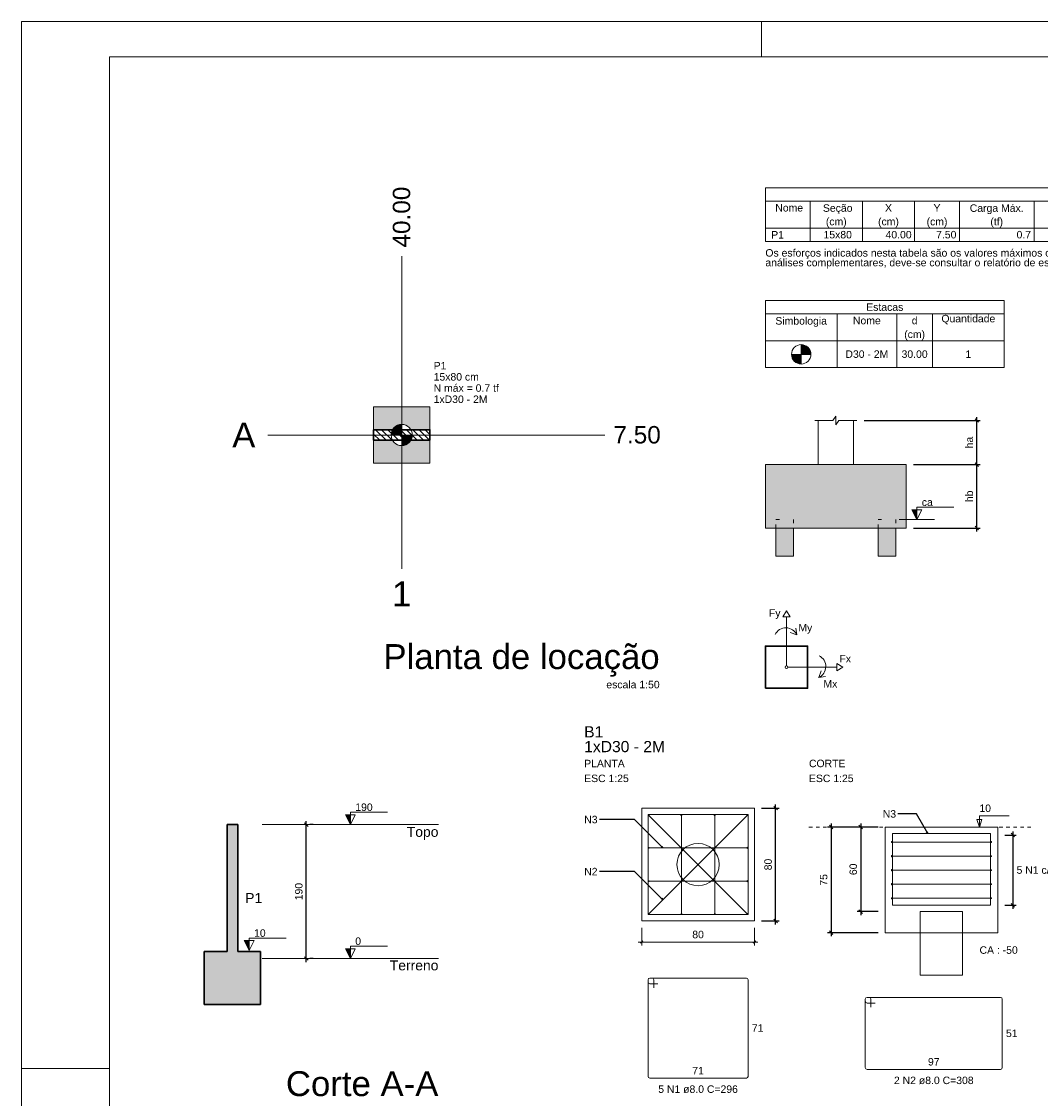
# Model space of a CAD drawing. Header units: millimetres. Extents: x 37.1 to 121.2, y 27.3 to 86.7.
# Tile 2 of 9: x 37.1 to 66, y 56.1 to 86.7. Entities that reach past the tile are written whole.
import ezdxf

# ---------------------------------------------------------------- set-up
doc = ezdxf.new("R2010")
doc.units = ezdxf.units.MM
doc.header["$MEASUREMENT"] = 0
doc.linetypes.add('Dashed', pattern=[0.75, 0.5, -0.25])
doc.linetypes.add('DOT', pattern=[6.35, 0, -6.35])
doc.layers.get('0').update_dxf_attribs({"lineweight": 5})
for name, color, linetype, lineweight in [('Descrição da armadura', 7, 'Continuous', 5), ('DT-Barras na forma', 1, 'Continuous', 20), ('DT-Barras rebatidas', 1, 'Continuous', 20), ('DT-Cotas', 7, 'Continuous', 5), ('DT-Forma', 5, 'Continuous', 5), ('DT-Pontilhado', 7, 'Dashed', 5), ('DT-Textos', 7, 'Continuous', 5), ('DT-Título', 114, 'Continuous', 20), ('FO-Cotas', 5, 'Continuous', 5), ('FO-Elementos cortados', 7, 'Continuous', 30), ('FO-Hachuras', 1, 'Continuous', 20), ('FO-Indicações', 7, 'Continuous', 5), ('FO-Níveis', 7, 'Continuous', 5), ('FO-Textos dos pilares', 7, 'Continuous', 5), ('FO-Títulos', 1, 'Continuous', 20), ('LC-Cotas', 7, 'Continuous', 5), ('LC-Eixos', 7, 'Continuous', 5), ('LC-Estacas dos blocos', 252, 'Continuous', 5), ('LC-Hachuras dos blocos', 43, 'Continuous', 5), ('LC-Hachuras dos pilares', 7, 'Continuous', 5), ('LC-Seção das fundações', 7, 'Continuous', 5), ('LC-Seção dos pilares', 7, 'Continuous', 30), ('LC-Tabelas', 1, 'Continuous', 20), ('LC-Textos', 114, 'Continuous', 20), ('LC-Textos das tabelas', 5, 'Continuous', 5), ('PRANCHA 01', 7, 'Continuous', 20), ('Textos armaduras', 7, 'Continuous', 5)]:
    doc.layers.add(name, color=color, linetype=linetype, lineweight=lineweight)
doc.styles.add('Arial', font='arial.ttf')
doc.dimstyles.get("Standard").update_dxf_attribs({"dimtxt": 0.18, "dimasz": 0.18, "dimexe": 0.18, "dimexo": 0.0625, "dimgap": 0.09, "dimtad": 0, "dimtih": 1, "dimtoh": 1, "dimdec": 4, "dimzin": 0, "dimdsep": 46, "dimtxsty": 'Standard', "dimcen": 0.09, "dimadec": 0, "dimazin": 0, "dimtfac": 1, "dimtdec": 4, "dimtofl": 0, "dimtmove": 0, "dimatfit": 3, "dimfxl": 1, "dimtolj": 1, "dimtzin": 0, "dimarcsym": 0})
doc.dimstyles.new('UM_1.000000', dxfattribs={"dimtxt": 0.18, "dimasz": 0.1, "dimexe": 0.1, "dimexo": 0.2, "dimgap": 0, "dimtad": 1, "dimtih": 1, "dimtoh": 1, "dimdec": 1, "dimzin": 0, "dimdsep": 46, "dimtxsty": 'Standard', "dimcen": 0.09, "dimdle": 0.1, "dimadec": 1, "dimazin": 2, "dimtfac": 1, "dimtdec": 4, "dimtofl": 0, "dimtmove": 0, "dimatfit": 3, "dimfxl": 1, "dimtolj": 1, "dimarcsym": 0})
doc.dimstyles.new('UM_25.000000', dxfattribs={"dimtxt": 0.18, "dimasz": 0.1, "dimexe": 0.1, "dimexo": 0.2, "dimgap": 0, "dimtad": 1, "dimtih": 1, "dimtoh": 1, "dimdec": 1, "dimlfac": 25, "dimzin": 0, "dimdsep": 46, "dimtxsty": 'Standard', "dimcen": 0.09, "dimdle": 0.1, "dimadec": 1, "dimazin": 2, "dimtfac": 1, "dimtdec": 4, "dimtofl": 0, "dimtmove": 0, "dimatfit": 3, "dimfxl": 1, "dimtolj": 1, "dimarcsym": 0})
doc.dimstyles.new('UM_50.000000', dxfattribs={"dimtxt": 0.18, "dimasz": 0.1, "dimexe": 0.1, "dimexo": 0.2, "dimgap": 0, "dimtad": 1, "dimtih": 1, "dimtoh": 1, "dimdec": 1, "dimlfac": 50, "dimzin": 0, "dimdsep": 46, "dimtxsty": 'Standard', "dimcen": 0.09, "dimdle": 0.1, "dimadec": 1, "dimazin": 2, "dimtfac": 1, "dimtdec": 4, "dimtofl": 0, "dimtmove": 0, "dimatfit": 3, "dimfxl": 1, "dimtolj": 1, "dimarcsym": 0})

# ---------------------------------------------------------------- blocks, each defined once
blk = doc.blocks.new('_Oblique')
at = {"color": 0, "linetype": 'ByBlock', "lineweight": -2}
blk.add_line((-0.5, -0.5), (0.5, 0.5), dxfattribs=at)
blk = doc.blocks.new('*D932')
at = {"layer": 'Defpoints', "color": 0, "transparency": 16777216}
for p in [(60.786, 75.344), (64.186, 75.344), (62.186, 74.094)]:
    blk.add_point(p, dxfattribs=at)
at = {"layer": 'LC-Cotas', "color": 0, "lineweight": -2, "transparency": 16777216}
for p, q in [((60.986, 75.344), (64.286, 75.344)), ((64.186, 73.994), (64.186, 75.444)), ((62.386, 74.094), (64.286, 74.094))]:
    blk.add_line(p, q, dxfattribs=at)
at = {"layer": 'LC-Cotas', "color": 0, "lineweight": -2, "transparency": 16777216, "xscale": 0.1, "yscale": 0.1, "zscale": 0.1}
for p, rotation in [((64.186, 75.344), 90), ((64.186, 74.094), 270)]:
    blk.add_blockref('_Oblique', p, dxfattribs=dict(at, rotation=rotation))
at = {"layer": 'LC-Cotas', "color": 7, "transparency": 16777216, "insert": (63.975, 74.719), "char_height": 0.2118, "attachment_point": 5, "rotation": 90, "style": 'Arial'}
blk.add_mtext('\\A1;ha', dxfattribs=at)
blk = doc.blocks.new('*D933')
at = {"layer": 'Defpoints', "color": 0, "transparency": 16777216}
for p in [(62.186, 74.094), (64.186, 74.094), (62.186, 72.294)]:
    blk.add_point(p, dxfattribs=at)
at = {"layer": 'LC-Cotas', "color": 0, "lineweight": -2, "transparency": 16777216}
for p, q in [((62.386, 74.094), (64.286, 74.094)), ((64.186, 72.194), (64.186, 74.194)), ((62.386, 72.294), (64.286, 72.294))]:
    blk.add_line(p, q, dxfattribs=at)
at = {"layer": 'LC-Cotas', "color": 0, "lineweight": -2, "transparency": 16777216, "xscale": 0.1, "yscale": 0.1, "zscale": 0.1}
for p, rotation in [((64.186, 74.094), 90), ((64.186, 72.294), 270)]:
    blk.add_blockref('_Oblique', p, dxfattribs=dict(at, rotation=rotation))
at = {"layer": 'LC-Cotas', "color": 7, "transparency": 16777216, "insert": (63.975, 73.194), "char_height": 0.2118, "attachment_point": 5, "rotation": 90, "style": 'Arial'}
blk.add_mtext('\\A1;hb', dxfattribs=at)
blk = doc.blocks.new('*D943')
at = {"layer": 'Defpoints', "color": 0, "linetype": 'Continuous', "transparency": 16777216}
for p in [(45.158, 63.881), (45.158, 63.881), (45.158, 60.081)]:
    blk.add_point(p, dxfattribs=at)
at = {"layer": 'FO-Cotas', "color": 0, "linetype": 'Continuous', "lineweight": -2, "transparency": 16777216}
for p, q in [((45.158, 59.981), (45.158, 63.981)), ((45.358, 63.881), (45.258, 63.881)), ((45.358, 60.081), (45.258, 60.081))]:
    blk.add_line(p, q, dxfattribs=at)
at = {"layer": 'FO-Cotas', "color": 0, "linetype": 'Continuous', "lineweight": -2, "transparency": 16777216, "xscale": 0.1, "yscale": 0.1, "zscale": 0.1}
for p, rotation in [((45.158, 63.881), 90), ((45.158, 60.081), 270)]:
    blk.add_blockref('_Oblique', p, dxfattribs=dict(at, rotation=rotation))
at = {"layer": 'FO-Cotas', "color": 7, "linetype": 'Continuous', "transparency": 16777216, "insert": (44.947, 61.981), "char_height": 0.2118, "attachment_point": 5, "rotation": 90, "style": 'Arial'}
blk.add_mtext('\\A1;190', dxfattribs=at)
blk = doc.blocks.new('*D996')
at = {"layer": 'Defpoints', "color": 0, "transparency": 16777216}
for p in [(57.877, 64.349), (58.477, 64.349), (57.877, 61.149)]:
    blk.add_point(p, dxfattribs=at)
at = {"layer": 'DT-Cotas', "color": 0, "lineweight": -2, "transparency": 16777216}
for p, q in [((58.077, 64.349), (58.577, 64.349)), ((58.477, 61.049), (58.477, 64.449)), ((58.077, 61.149), (58.577, 61.149))]:
    blk.add_line(p, q, dxfattribs=at)
at = {"layer": 'DT-Cotas', "color": 0, "lineweight": -2, "transparency": 16777216, "xscale": 0.1, "yscale": 0.1, "zscale": 0.1}
for p, rotation in [((58.477, 64.349), 90), ((58.477, 61.149), 270)]:
    blk.add_blockref('_Oblique', p, dxfattribs=dict(at, rotation=rotation))
at = {"layer": 'DT-Cotas', "color": 7, "transparency": 16777216, "insert": (58.265, 62.749), "char_height": 0.2118, "attachment_point": 5, "rotation": 90, "style": 'Arial'}
blk.add_mtext('\\A1;80', dxfattribs=at)
blk = doc.blocks.new('*D997')
at = {"layer": 'Defpoints', "color": 0, "transparency": 16777216}
for p in [(61.584, 63.813), (60.892, 61.413), (61.584, 61.413)]:
    blk.add_point(p, dxfattribs=at)
at = {"layer": 'DT-Cotas', "color": 0, "lineweight": -2, "transparency": 16777216}
for p, q in [((60.892, 63.913), (60.892, 61.313)), ((61.384, 63.813), (60.792, 63.813)), ((61.384, 61.413), (60.792, 61.413))]:
    blk.add_line(p, q, dxfattribs=at)
at = {"layer": 'DT-Cotas', "color": 0, "lineweight": -2, "transparency": 16777216, "xscale": 0.1, "yscale": 0.1, "zscale": 0.1}
for p, rotation in [((60.892, 63.813), 90), ((60.892, 61.413), 270)]:
    blk.add_blockref('_Oblique', p, dxfattribs=dict(at, rotation=rotation))
at = {"layer": 'DT-Cotas', "color": 7, "transparency": 16777216, "insert": (60.681, 62.613), "char_height": 0.2118, "attachment_point": 5, "rotation": 90, "style": 'Arial'}
blk.add_mtext('\\A1;60', dxfattribs=at)
blk = doc.blocks.new('*D998')
at = {"layer": 'Defpoints', "color": 0, "transparency": 16777216}
for p in [(61.584, 63.813), (60.052, 60.813), (61.584, 60.813)]:
    blk.add_point(p, dxfattribs=at)
at = {"layer": 'DT-Cotas', "color": 0, "lineweight": -2, "transparency": 16777216}
for p, q in [((60.052, 63.913), (60.052, 60.713)), ((61.384, 63.813), (59.952, 63.813)), ((61.384, 60.813), (59.952, 60.813))]:
    blk.add_line(p, q, dxfattribs=at)
at = {"layer": 'DT-Cotas', "color": 0, "lineweight": -2, "transparency": 16777216, "xscale": 0.1, "yscale": 0.1, "zscale": 0.1}
for p, rotation in [((60.052, 63.813), 90), ((60.052, 60.813), 270)]:
    blk.add_blockref('_Oblique', p, dxfattribs=dict(at, rotation=rotation))
at = {"layer": 'DT-Cotas', "color": 7, "transparency": 16777216, "insert": (59.841, 62.313), "char_height": 0.2118, "attachment_point": 5, "rotation": 90, "style": 'Arial'}
blk.add_mtext('\\A1;75', dxfattribs=at)
blk = doc.blocks.new('*D999')
at = {"layer": 'Defpoints', "color": 0, "transparency": 16777216}
for p in [(64.784, 63.585), (64.784, 61.593), (65.208, 61.593)]:
    blk.add_point(p, dxfattribs=at)
at = {"layer": 'DT-Cotas', "color": 0, "lineweight": -2, "transparency": 16777216}
for p, q in [((64.984, 63.585), (65.308, 63.585)), ((65.208, 63.685), (65.208, 61.493)), ((64.984, 61.593), (65.308, 61.593))]:
    blk.add_line(p, q, dxfattribs=at)
at = {"layer": 'DT-Cotas', "color": 0, "lineweight": -2, "transparency": 16777216, "xscale": 0.1, "yscale": 0.1, "zscale": 0.1}
for p, rotation in [((65.208, 63.585), 90), ((65.208, 61.593), 270)]:
    blk.add_blockref('_Oblique', p, dxfattribs=dict(at, rotation=rotation))

msp = doc.modelspace()

# ---------------------------------------------------------------- hatches: boundary and pattern name
at = {"layer": 'FO-Hachuras', "linetype": 'Continuous'}
for points in [[(42.9128, 60.2814), (43.2128, 60.2814), (43.2128, 63.8814), (42.9128, 63.8814), (42.9128, 60.2814)], [(42.2628, 58.7814), (43.8628, 58.7814), (43.8628, 60.2814), (42.2628, 60.2814), (42.2628, 58.7814)]]:
    msp.add_hatch(color=256, dxfattribs=at).paths.add_polyline_path(points)
at = {"layer": 'FO-Indicações', "linetype": 'Continuous'}
for points in [[(46.4084, 63.8814), (46.4084, 64.1614), (46.2684, 64.1614), (46.4084, 63.8814)], [(43.5356, 60.3107), (43.5356, 60.5907), (43.3956, 60.5907), (43.5356, 60.3107)], [(46.4084, 60.0814), (46.4084, 60.3614), (46.2684, 60.3614), (46.4084, 60.0814)]]:
    msp.add_hatch(color=256, dxfattribs=at).paths.add_polyline_path(points)
at = {"layer": 'LC-Cotas', "linetype": 'Continuous'}
msp.add_hatch(color=256, dxfattribs=at).paths.add_polyline_path([(62.4863, 72.5344), (62.4863, 72.8144), (62.3463, 72.8144), (62.4863, 72.5344)])
at = {"layer": 'LC-Estacas dos blocos', "linetype": 'Continuous'}
for points in [[(59.4689, 77.2936), (59.4414, 77.36), (59.3977, 77.417), (59.3407, 77.4608), (59.2742, 77.4883), (59.203, 77.4977), (59.203, 77.2223), (59.4783, 77.2223), (59.4689, 77.2936)], [(59.1317, 76.9564), (59.203, 76.947), (59.203, 77.2223), (58.9276, 77.2223), (58.937, 77.1511), (58.9645, 77.0847), (59.0083, 77.0276), (59.0653, 76.9839), (59.1317, 76.9564)], [(47.5668, 74.9341), (47.8668, 74.9341), (47.8668, 75.2341), (47.7891, 75.2238), (47.7168, 75.1939), (47.6547, 75.1462), (47.607, 75.0841), (47.577, 75.0117), (47.5668, 74.9341)], [(48.0789, 74.7219), (48.1266, 74.7841), (48.1566, 74.8564), (48.1668, 74.9341), (47.8668, 74.9341), (47.8668, 74.6341), (47.9444, 74.6443), (48.0168, 74.6742), (48.0789, 74.7219)], [(58.4863, 72.5344), (58.4863, 71.4944), (58.9863, 71.4944), (58.9863, 72.5344), (58.4863, 72.5344)], [(61.3863, 72.5344), (61.3863, 71.4944), (61.8863, 71.4944), (61.8863, 72.5344), (61.3863, 72.5344)]]:
    msp.add_hatch(color=256, dxfattribs=at).paths.add_polyline_path(points)
at = {"layer": 'LC-Hachuras dos blocos', "linetype": 'Continuous'}
h = msp.add_hatch(color=256, dxfattribs=at)
h.paths.add_polyline_path([(47.0668, 74.1341), (48.6668, 74.1341), (48.6668, 75.7341), (47.0668, 75.7341), (47.0668, 74.1341)])
h.paths.add_polyline_path([(47.9444, 74.6443), (48.0168, 74.6742), (48.0789, 74.7219), (48.1266, 74.7841), (48.6668, 74.7841), (48.6668, 75.0841), (48.1266, 75.0841), (48.0789, 75.1462), (48.0168, 75.1939), (47.9444, 75.2238), (47.8668, 75.2341), (47.7891, 75.2238), (47.7168, 75.1939), (47.6547, 75.1462), (47.607, 75.0841), (47.0668, 75.0841), (47.0668, 74.7841), (47.607, 74.7841), (47.6547, 74.7219), (47.7168, 74.6742), (47.7891, 74.6443), (47.8668, 74.6341), (47.9444, 74.6443)], flags=0)
msp.add_hatch(color=256, dxfattribs=at).paths.add_polyline_path([(58.1863, 74.0944), (58.1863, 72.2944), (62.1863, 72.2944), (62.1863, 74.0944), (58.1863, 74.0944)])
at = {"layer": 'LC-Hachuras dos pilares', "linetype": 'Continuous'}
h = msp.add_hatch(dxfattribs=at)
h.set_pattern_fill('ANSI31', color=256, angle=90, style=0)
h.set_pattern_definition([(135, (47.06679, 74.78406), (-0.088388, -0.088388), [])])
h.paths.add_polyline_path([(48.6668, 74.7841), (48.6668, 75.0841), (47.0668, 75.0841), (47.0668, 74.7841), (48.6668, 74.7841)])

# ---------------------------------------------------------------- linework, layer by layer
at = {"layer": 'DT-Barras na forma'}
for p, q in [((54.8729, 64.1527), (57.6809, 61.3447)), ((54.8729, 61.3447), (57.6809, 64.1527)), ((55.8036, 61.3447), (55.8036, 64.1527)), ((56.7502, 61.3447), (56.7502, 64.1527)), ((61.7801, 63.3861), (64.5881, 63.3861)), ((54.8729, 63.2221), (57.6809, 63.2221)), ((61.7801, 62.9877), (64.5881, 62.9877)), ((61.7801, 62.5893), (64.5881, 62.5893)), ((54.8729, 62.2754), (57.6809, 62.2754)), ((61.7801, 62.1909), (64.5881, 62.1909)), ((61.7801, 61.7925), (64.5881, 61.7925))]:
    msp.add_line(p, q, dxfattribs=at)
msp.add_lwpolyline([(54.8569, 64.1687), (54.8569, 61.3287), (57.6969, 61.3287), (57.6969, 64.1687), (54.8569, 64.1687)], close=True, dxfattribs=at)
msp.add_lwpolyline([(61.7961, 61.5933), (64.5721, 61.5933), (64.5721, 63.6333), (61.7961, 63.6333), (61.7961, 61.5933)], dxfattribs=at)
for centre, radius in [((54.8729, 64.1527), 0.016), ((55.8036, 64.1527), 0.016), ((56.7502, 64.1527), 0.016), ((57.6809, 64.1527), 0.016), ((61.7801, 63.3861), 0.016), ((64.5881, 63.3861), 0.016), ((54.8729, 63.2221), 0.016), ((57.6809, 63.2221), 0.016), ((61.7801, 62.9877), 0.016), ((64.5881, 62.9877), 0.016), ((61.7801, 62.5893), 0.016), ((64.5881, 62.5893), 0.016), ((54.8729, 62.2754), 0.016), ((57.6809, 62.2754), 0.016), ((61.7801, 62.1909), 0.016), ((64.5881, 62.1909), 0.016), ((61.7801, 61.7925), 0.016), ((64.5881, 61.7925), 0.016), ((61.7961, 61.5933), 0.00064), ((61.7961, 61.5933), 0.00064), ((54.8729, 61.3447), 0.016), ((55.8036, 61.3447), 0.016), ((56.7502, 61.3447), 0.016), ((57.6809, 61.3447), 0.016)]:
    msp.add_circle(centre, radius, dxfattribs=at)
at = {"layer": 'DT-Barras rebatidas'}
for p, q in [((54.8569, 59.4807), (54.8569, 56.7367)), ((54.8569, 59.4807), (54.8569, 59.4167)), ((54.9689, 59.5287), (54.9049, 59.5287)), ((57.6489, 59.5287), (54.9049, 59.5287)), ((54.9049, 59.3687), (55.1369, 59.3687)), ((55.0169, 59.2487), (55.0169, 59.4807)), ((57.6969, 56.7367), (57.6969, 59.4807)), ((61.1351, 58.9779), (61.0711, 58.9779)), ((64.8612, 58.9779), (61.0711, 58.9779)), ((61.0231, 58.9299), (61.0231, 56.9859)), ((61.0231, 58.9299), (61.0231, 58.8659)), ((61.0711, 58.8179), (61.3031, 58.8179)), ((61.1831, 58.6979), (61.1831, 58.9299)), ((64.9092, 56.9859), (64.9092, 58.9299)), ((61.0711, 56.9379), (64.8612, 56.9379)), ((54.9049, 56.6887), (57.6489, 56.6887))]:
    msp.add_line(p, q, dxfattribs=at)
for centre, start, end in [((54.9049, 59.4807), 90, 180), ((54.9049, 59.4807), 90, 180), ((54.9049, 59.4167), 180, 270), ((54.9689, 59.4807), 0, 90), ((57.6489, 59.4807), 0, 90), ((61.0711, 58.9299), 90, 180), ((61.0711, 58.9299), 90, 180), ((61.1351, 58.9299), 0, 90), ((64.8612, 58.9299), 0, 90), ((61.0711, 58.8659), 180, 270), ((61.0711, 56.9859), 180, 270), ((64.8612, 56.9859), 270, 0), ((54.9049, 56.7367), 180, 270), ((57.6489, 56.7367), 270, 0)]:
    msp.add_arc(centre, 0.048, start, end, dxfattribs=at)
at = {"layer": 'DT-Cotas'}
for p, q in [((54.6769, 60.9487), (54.6769, 60.4487)), ((57.8769, 60.9487), (57.8769, 60.4487)), ((54.5769, 60.5487), (57.9769, 60.5487)), ((54.7123, 60.5841), (54.6416, 60.5134)), ((57.9123, 60.5841), (57.8416, 60.5134))]:
    msp.add_line(p, q, dxfattribs=at)
at = {"layer": 'DT-Forma'}
for points in [[(54.6769, 64.3487), (54.6769, 61.1487), (57.8769, 61.1487), (57.8769, 64.3487), (54.6769, 64.3487)], [(61.5841, 63.8133), (61.5841, 60.8133), (64.7841, 60.8133), (64.7841, 63.8133), (61.5841, 63.8133)], [(62.5841, 59.6133), (62.5841, 61.4133), (63.7841, 61.4133), (63.7841, 59.6133), (62.5841, 59.6133)]]:
    msp.add_lwpolyline(points, close=True, dxfattribs=at)
msp.add_circle((56.2769, 62.7487), 0.6, dxfattribs=at)
at = {"layer": 'DT-Pontilhado', "ltscale": 0.2}
msp.add_line((59.4241, 63.8133), (65.7441, 63.8133), dxfattribs=at)
at = {"layer": 'DT-Textos'}
msp.add_lwpolyline([(64.3313, 64.0251), (64.2607, 63.8133), (64.1901, 64.0251), (64.3313, 64.0251)], close=True, dxfattribs=at)
msp.add_lwpolyline([(64.2607, 63.8133), (64.2607, 64.131), (65.1079, 64.131)], dxfattribs=at)
at = {"layer": 'FO-Elementos cortados'}
for p, q in [((43.2128, 63.8814), (42.9128, 63.8814)), ((42.9128, 63.8814), (42.9128, 60.2814)), ((43.2128, 60.2814), (43.2128, 63.8814)), ((42.2628, 60.2814), (42.2628, 58.7814)), ((42.9128, 60.2814), (42.2628, 60.2814)), ((43.8628, 60.2814), (43.2128, 60.2814)), ((43.8628, 58.7814), (43.8628, 60.2814)), ((43.8628, 58.7814), (42.2628, 58.7814))]:
    msp.add_line(p, q, dxfattribs=at)
at = {"layer": 'FO-Indicações'}
for points in [[(46.4084, 63.8814), (46.5484, 64.1614), (46.2684, 64.1614), (46.4084, 63.8814), (46.4084, 64.2314), (47.4584, 64.2314)], [(43.5356, 60.3107), (43.6756, 60.5907), (43.3956, 60.5907), (43.5356, 60.3107), (43.5356, 60.6607), (44.5856, 60.6607)], [(46.4084, 60.0814), (46.5484, 60.3614), (46.2684, 60.3614), (46.4084, 60.0814), (46.4084, 60.4314), (47.4584, 60.4314)]]:
    msp.add_lwpolyline(points, dxfattribs=at)
at = {"layer": 'FO-Níveis', "linetype": 'Continuous'}
for p, q in [((43.9084, 63.8814), (48.9084, 63.8814)), ((43.9084, 60.0814), (48.9084, 60.0814))]:
    msp.add_line(p, q, dxfattribs=at)
at = {"layer": 'LC-Cotas'}
for p, q in [((61.9863, 72.5344), (62.9863, 72.5344)), ((58.7863, 69.9476), (58.6863, 69.7746)), ((58.6863, 69.7746), (58.8863, 69.7746)), ((58.7863, 69.9476), (58.8863, 69.7746)), ((58.7863, 68.9476), (58.7863, 69.7746)), ((59.0813, 69.2606), (59.0473, 69.4576)), ((59.0813, 69.2606), (58.8933, 69.3286)), ((58.7863, 68.3876), (58.7863, 68.9476)), ((60.3863, 68.3476), (60.2133, 68.4476)), ((60.2133, 68.2476), (60.2133, 68.4476)), ((58.8263, 68.3476), (59.3863, 68.3476)), ((59.3863, 68.3476), (60.2133, 68.3476)), ((59.6993, 68.0526), (59.7673, 68.2406)), ((60.3863, 68.3476), (60.2133, 68.2476)), ((59.6993, 68.0526), (59.8963, 68.0866))]:
    msp.add_line(p, q, dxfattribs=at)
msp.add_lwpolyline([(62.4863, 72.5344), (62.6263, 72.8144), (62.3463, 72.8144), (62.4863, 72.5344), (62.4863, 72.8844), (63.5363, 72.8844)], dxfattribs=at)
msp.add_circle((58.7863, 68.3476), 0.04, dxfattribs=at)
for centre, start, end in [((58.7693, 69.1226), 23.81409, 153.81712), ((59.5613, 68.3646), 293.81409, 63.81712)]:
    msp.add_arc(centre, 0.341, start, end, dxfattribs=at)
at = {"layer": 'LC-Eixos', "ltscale": 0.2}
for p, q in [((47.8668, 78.5049), (47.8668, 80.0049)), ((47.8668, 78.5049), (47.8668, 72.6341)), ((44.0668, 74.9341), (45.5668, 74.9341)), ((45.5668, 74.9341), (52.1274, 74.9341)), ((52.1274, 74.9341), (53.6274, 74.9341)), ((47.8668, 71.1341), (47.8668, 72.6341))]:
    msp.add_line(p, q, dxfattribs=at)
at = {"layer": 'LC-Estacas dos blocos'}
for p, q in [((59.203, 76.947), (59.203, 77.4977)), ((58.9276, 77.2223), (59.4783, 77.2223)), ((47.8668, 74.6341), (47.8668, 75.2341)), ((48.1668, 74.9341), (47.5668, 74.9341))]:
    msp.add_line(p, q, dxfattribs=at)
at = {"layer": 'LC-Estacas dos blocos', "linetype": 'DOT', "ltscale": 0.2}
for points in [[(58.4863, 72.2944), (58.4863, 72.5344), (58.9863, 72.5344), (58.9863, 72.2944)], [(61.3863, 72.2944), (61.3863, 72.5344), (61.8863, 72.5344), (61.8863, 72.2944)]]:
    msp.add_lwpolyline(points, dxfattribs=at)
at = {"layer": 'LC-Estacas dos blocos', "linetype": 'Continuous'}
for points in [[(58.4863, 72.2944), (58.4863, 71.4944), (58.9863, 71.4944), (58.9863, 72.2944)], [(61.3863, 72.2944), (61.3863, 71.4944), (61.8863, 71.4944), (61.8863, 72.2944)]]:
    msp.add_lwpolyline(points, dxfattribs=at)
at = {"layer": 'LC-Estacas dos blocos'}
for centre, radius in [((59.203, 77.2223), 0.2753), ((47.8668, 74.9341), 0.3)]:
    msp.add_circle(centre, radius, dxfattribs=at)
at = {"layer": 'LC-Seção das fundações'}
for p, q in [((59.6863, 75.3444), (59.6863, 74.0944)), ((60.6863, 75.3444), (60.6863, 74.0944))]:
    msp.add_line(p, q, dxfattribs=at)
for points in [[(47.0668, 74.1341), (48.6668, 74.1341), (48.6668, 75.7341), (47.0668, 75.7341), (47.0668, 74.1341)], [(58.1863, 74.0944), (58.1863, 72.2944), (62.1863, 72.2944), (62.1863, 74.0944), (58.1863, 74.0944)]]:
    msp.add_lwpolyline(points, close=True, dxfattribs=at)
msp.add_lwpolyline([(59.5863, 75.3444), (60.1023, 75.3444), (60.1863, 75.4704), (60.1863, 75.2184), (60.2703, 75.3444), (60.7863, 75.3444)], dxfattribs=at)
at = {"layer": 'LC-Seção dos pilares'}
for points in [[(48.6668, 74.7841), (48.6668, 75.0841), (47.0668, 75.0841), (47.0668, 74.7841), (48.6668, 74.7841)], [(58.1863, 67.7476), (59.3863, 67.7476), (59.3863, 68.9476), (58.1863, 68.9476), (58.1863, 67.7476)]]:
    msp.add_lwpolyline(points, close=True, dxfattribs=at)
at = {"layer": 'LC-Tabelas'}
for p, q in [((58.1863, 78.7506), (64.9639, 78.7506)), ((58.1863, 78.7506), (58.1863, 76.8444)), ((64.9639, 78.7506), (64.9639, 76.8444)), ((58.1863, 78.3693), (64.9639, 78.3693)), ((60.2196, 78.3693), (60.2196, 76.8444)), ((61.914, 78.3693), (61.914, 76.8444)), ((62.9307, 78.3693), (62.9307, 76.8444)), ((58.1863, 77.6068), (64.9639, 77.6068)), ((58.1863, 76.8444), (64.9639, 76.8444))]:
    msp.add_line(p, q, dxfattribs=at)
for points in [[(58.1863, 81.5675), (58.1863, 81.9487), (81.4843, 81.9487), (81.4843, 81.5675), (58.1863, 81.5675)], [(58.1863, 80.805), (58.1863, 81.5675), (59.4571, 81.5675), (59.4571, 80.805), (58.1863, 80.805)], [(59.4571, 80.805), (59.4571, 81.5675), (60.9397, 81.5675), (60.9397, 80.805), (59.4571, 80.805)], [(60.9397, 80.805), (60.9397, 81.5675), (62.4223, 81.5675), (62.4223, 80.805), (60.9397, 80.805)], [(62.4223, 80.805), (62.4223, 81.5675), (63.6931, 81.5675), (63.6931, 80.805), (62.4223, 80.805)], [(63.6931, 80.805), (63.6931, 81.5675), (65.8111, 81.5675), (65.8111, 80.805), (63.6931, 80.805)], [(65.8111, 80.805), (65.8111, 81.5675), (67.9291, 81.5675), (67.9291, 80.805), (65.8111, 80.805)], [(58.1863, 80.4238), (58.1863, 80.805), (59.4571, 80.805), (59.4571, 80.4238), (58.1863, 80.4238)], [(59.4571, 80.4238), (59.4571, 80.805), (60.9397, 80.805), (60.9397, 80.4238), (59.4571, 80.4238)], [(60.9397, 80.4238), (60.9397, 80.805), (62.4223, 80.805), (62.4223, 80.4238), (60.9397, 80.4238)], [(62.4223, 80.4238), (62.4223, 80.805), (63.6931, 80.805), (63.6931, 80.4238), (62.4223, 80.4238)], [(63.6931, 80.4238), (63.6931, 80.805), (65.8111, 80.805), (65.8111, 80.4238), (63.6931, 80.4238)], [(65.8111, 80.4238), (65.8111, 80.805), (67.9291, 80.805), (67.9291, 80.4238), (65.8111, 80.4238)]]:
    msp.add_lwpolyline(points, close=True, dxfattribs=at)
at = {"layer": 'PRANCHA 01'}
for points in [[(37.077, 27.2638), (121.177, 27.2638), (121.177, 86.6638), (37.077, 86.6638), (37.077, 27.2638)], [(58.077, 85.6638), (58.077, 86.6638)], [(39.577, 56.9638), (37.077, 56.9638)]]:
    msp.add_lwpolyline(points, dxfattribs=at)
msp.add_lwpolyline([(39.577, 28.2638), (120.177, 28.2638), (120.177, 85.6638), (39.577, 85.6638)], close=True, dxfattribs=at)

# ---------------------------------------------------------------- texts
at = {"layer": 'Descrição da armadura', "color": 7, "linetype": 'Continuous', "insert": (65.9485, 62.4834), "char_height": 0.2118, "width": 2.506476, "attachment_point": 8, "line_spacing_factor": 0.798, "style": 'Arial'}
msp.add_mtext('5 N1 c/12', dxfattribs=at)
at = {"layer": 'Descrição da armadura', "linetype": 'Continuous', "char_height": 0.2118, "width": 4.534748, "attachment_point": 8, "line_spacing_factor": 0.798, "style": 'Arial'}
for s, insert in [('5 N1 ø8.0 C=296', (56.2769, 56.2651)), ('2 N2 ø8.0 C=308', (62.9662, 56.5143))]:
    msp.add_mtext(s, dxfattribs=dict(at, insert=insert))
at = {"layer": 'DT-Cotas', "linetype": 'Continuous', "char_height": 0.2118, "width": 0.758398, "attachment_point": 9, "line_spacing_factor": 0.798, "style": 'Arial'}
for s, insert in [('N3', (53.424, 63.9162)), ('N3', (61.896, 64.0777)), ('N2', (53.424, 62.4428))]:
    msp.add_mtext(s, dxfattribs=dict(at, insert=insert))
at = {"layer": 'DT-Cotas', "color": 7, "linetype": 'Continuous', "insert": (56.2769, 60.6546), "char_height": 0.2118, "width": 0.651352, "attachment_point": 8, "line_spacing_factor": 0.798, "style": 'Arial'}
msp.add_mtext('80', dxfattribs=at)
at = {"layer": 'DT-Textos', "attachment_point": 7, "line_spacing_factor": 0.798, "style": 'Arial'}
for s, insert, char_height, width in [('1xD30 - 2M', (53.0448, 65.9313), 0.3177, 4.539879), ('PLANTA', (53.0448, 65.5077), 0.2118, 2.278017), ('CORTE', (59.4241, 65.5077), 0.2118, 2.049558), ('ESC 1:25', (53.0448, 65.0841), 0.2118, 2.506476), ('ESC 1:25', (59.4241, 65.0841), 0.2118, 2.506476), ('10', (64.2607, 64.2369), 0.2118, 0.651352), ('CA : -50', (64.2641, 60.2133), 0.2118, 2.147918)]:
    msp.add_mtext(s, dxfattribs=dict(at, insert=insert, char_height=char_height, width=width))
at = {"layer": 'DT-Título', "insert": (53.0448, 66.3549), "char_height": 0.3177, "width": 1.074388, "attachment_point": 7, "line_spacing_factor": 0.798, "style": 'Arial'}
msp.add_mtext('B1', dxfattribs=at)
at = {"layer": 'FO-Indicações', "char_height": 0.2118, "attachment_point": 7, "line_spacing_factor": 0.798, "style": 'Arial'}
for s, insert, width in [('190', (46.5484, 64.2664), 0.979505), ('10', (43.6756, 60.6957), 0.326502), ('0', (46.5484, 60.4664), 0.326502)]:
    msp.add_mtext(s, dxfattribs=dict(at, insert=insert, width=width))
at = {"layer": 'FO-Indicações', "linetype": 'Continuous', "char_height": 0.2824, "attachment_point": 9, "line_spacing_factor": 0.798, "style": 'Arial'}
for s, insert, width in [('Topo', (48.9088, 63.4492), 1.67264), ('Terreno', (48.9084, 59.7425), 2.569516)]:
    msp.add_mtext(s, dxfattribs=dict(at, insert=insert, width=width))
at = {"layer": 'FO-Textos dos pilares', "insert": (43.4246, 61.6578), "char_height": 0.2824, "width": 0.897593, "attachment_point": 7, "line_spacing_factor": 0.798, "style": 'Arial'}
msp.add_mtext('P1', dxfattribs=at)
at = {"layer": 'FO-Títulos', "linetype": 'Continuous', "insert": (48.9084, 56.1692), "char_height": 0.706, "width": 8.376314, "attachment_point": 9, "line_spacing_factor": 0.798, "style": 'Arial'}
msp.add_mtext('Corte A-A', dxfattribs=at)
at = {"layer": 'LC-Cotas', "insert": (62.6263, 72.9194), "char_height": 0.2118, "width": 0.625836, "attachment_point": 7, "line_spacing_factor": 0.798, "style": 'Arial'}
msp.add_mtext('ca', dxfattribs=at)
at = {"layer": 'LC-Textos', "linetype": 'Continuous', "insert": (48.1139, 80.252), "char_height": 0.4942, "width": 3.464164, "attachment_point": 7, "rotation": 90, "line_spacing_factor": 0.798, "style": 'Arial'}
msp.add_mtext('40.00', dxfattribs=at)
at = {"layer": 'LC-Textos', "linetype": 'Continuous', "line_spacing_factor": 0.798, "style": 'Arial'}
for s, insert, char_height, width, attachment_point in [('P1', (48.7727, 76.7931), 0.2118, 0.723894, 7), ('15x80 cm', (48.7727, 76.4754), 0.2118, 2.561026, 7), ('N máx = 0.7 tf', (48.7727, 76.1577), 0.2118, 3.694454, 7), ('1xD30 - 2M', (48.7727, 75.84), 0.2118, 3.051313, 7), ('A', (43.7138, 74.5811), 0.706, 1.319038, 9), ('7.50', (53.8745, 74.687), 0.4942, 2.694275, 7), ('1', (47.8668, 70.0751), 0.706, 1.099842, 8), ('Fy', (58.2878, 69.7131), 0.2118, 0.657561, 7), ('My', (59.1228, 69.2991), 0.2118, 0.790227, 7), ('Fx', (60.2893, 68.4826), 0.2118, 0.651793, 7), ('Mx', (59.8343, 67.7686), 0.2118, 0.784459, 7)]:
    msp.add_mtext(s, dxfattribs=dict(at, insert=insert, char_height=char_height, width=width, attachment_point=attachment_point))
at = {"layer": 'LC-Textos', "attachment_point": 9, "line_spacing_factor": 0.798, "style": 'Arial'}
for s, insert, char_height, width in [('Planta de locação', (55.1868, 68.0771), 0.706, 15.732154), ('escala 1:50', (55.1863, 67.7453), 0.2118, 3.028241)]:
    msp.add_mtext(s, dxfattribs=dict(at, insert=insert, char_height=char_height, width=width))
at = {"layer": 'LC-Textos das tabelas', "linetype": 'Continuous', "char_height": 0.2118, "line_spacing_factor": 0.798, "style": 'Arial'}
for s, insert, width, attachment_point in [(' Nome ', (58.8217, 81.271), 1.912219, 8), (' Seção ', (60.1988, 81.2011), 2.011871, 8), ('X', (61.681, 81.271), 0.395711, 8), ('Y', (63.0577, 81.271), 0.395711, 8), ('Carga Máx.', (64.7518, 81.2011), 3.066328, 8), ('(cm)', (60.1988, 80.8201), 1.185975, 8), ('(cm)', (61.6808, 80.8201), 1.185975, 8), ('(cm)', (63.0578, 80.8201), 1.185975, 8), ('(tf)', (64.7518, 80.8201), 0.724795, 8), (' P1 ', (58.2711, 80.5085), 1.055327, 7), (' 15x80 ', (60.1984, 80.5085), 1.946112, 8), (' 40.00 ', (62.3376, 80.5085), 1.814305, 9), (' 7.50 ', (63.6084, 80.5085), 1.484352, 9), (' 0.7 ', (65.7264, 80.5085), 1.154399, 9), ('Os esforços indicados nesta tabela são os valores máximos obtidos pela envoltória de todas as combinações definidas para as fundações. Para', (58.1868, 79.9301), 37.838588, 7), ('análises complementares, deve-se consultar o relatório de esforços na fundação, que apresenta os valores calculados para cada combinação.', (58.1868, 79.6551), 37.408866, 7), ('Estacas', (61.5751, 78.454), 2.108232, 8), ('Simbologia', (59.2028, 78.0031), 2.930183, 8), ('Nome', (61.0668, 78.0728), 1.577569, 8), ('d', (62.4223, 78.0728), 0.32878, 8), ('Quantidade', (63.9473, 78.0728), 3.057081, 8), ('(cm)', (62.4228, 77.6221), 1.182456, 8), ('D30 - 2M', (61.0668, 77.1197), 2.431245, 8), ('30.00', (62.4223, 77.1197), 1.479512, 8), ('1', (63.9473, 77.1197), 0.32878, 8)]:
    msp.add_mtext(s, dxfattribs=dict(at, insert=insert, width=width, attachment_point=attachment_point))
at = {"layer": 'Textos armaduras', "linetype": 'Continuous', "char_height": 0.2118, "width": 0.659905, "attachment_point": 7, "line_spacing_factor": 0.798, "style": 'Arial'}
for s, insert in [('71', (57.8028, 58.0028)), ('51', (65.0151, 57.852)), ('97', (62.8012, 57.0438)), ('71', (56.1119, 56.7946))]:
    msp.add_mtext(s, dxfattribs=dict(at, insert=insert))

# ---------------------------------------------------------------- dimensions: what is measured, and where the dimension line sits
at = {"layer": 'DT-Cotas'}
for base, p1, p2, picture, middle in [((58.4769, 64.3487), (57.8769, 61.1487), (57.8769, 64.3487), '*D996', (58.2651, 62.7487)), ((60.0523, 60.8133), (61.5841, 63.8133), (61.5841, 60.8133), '*D998', (59.8405, 62.3133)), ((60.8923, 61.4133), (61.5841, 63.8133), (61.5841, 61.4133), '*D997', (60.6805, 62.6133))]:
    dim = msp.add_linear_dim(base=base, p1=p1, p2=p2, angle=90, dimstyle='UM_25.000000', override={"dimtxt": 0.2118, "dimasz": 0.1, "dimexe": 0.1, "dimexo": 0.2, "dimtad": 1, "dimtih": 0, "dimtoh": 0, "dimdec": 1, "dimlfac": 25, "dimzin": 8, "dimtxsty": 'Arial', "dimblk": 'Oblique', "dimblk1": 'Oblique', "dimblk2": 'Oblique', "dimsah": 1, "dimdle": 0.1, "dimse1": 0, "dimse2": 0, "dimclrt": 7, "dimadec": 1, "dimazin": 3, "dimtmove": 2, "dimldrblk": 'Oblique'}, dxfattribs=at)
    dim.commit()
    dim.dimension.update_dxf_attribs({"geometry": picture, "text_midpoint": middle, "dimtype": 160, "text_rotation": 90})
dim = msp.add_linear_dim(base=(65.2077, 61.5933), p1=(64.7841, 63.5853), p2=(64.7841, 61.5933), angle=90, text=' ', dimstyle='UM_25.000000', override={"dimtxt": 0.2118, "dimasz": 0.1, "dimexe": 0.1, "dimexo": 0.2, "dimtad": 1, "dimtih": 0, "dimtoh": 0, "dimdec": 1, "dimlfac": 25, "dimzin": 8, "dimtxsty": 'Arial', "dimblk": 'Oblique', "dimblk1": 'Oblique', "dimblk2": 'Oblique', "dimsah": 1, "dimdle": 0.1, "dimse1": 0, "dimse2": 0, "dimclrt": 7, "dimadec": 1, "dimazin": 3, "dimtmove": 2, "dimldrblk": 'Oblique'}, dxfattribs=at)
dim.commit()
dim.dimension.update_dxf_attribs({"geometry": '*D999', "text_midpoint": (64.9959, 62.5893), "dimtype": 160, "text_rotation": 90})
at = {"layer": 'FO-Cotas', "linetype": 'Continuous'}
dim = msp.add_linear_dim(base=(45.1584, 63.8814), p1=(45.1584, 60.0814), p2=(45.1584, 63.8814), angle=90, dimstyle='UM_50.000000', override={"dimtxt": 0.2118, "dimasz": 0.1, "dimexe": 0.1, "dimexo": 0.2, "dimtad": 1, "dimtih": 0, "dimtoh": 0, "dimdec": 1, "dimlfac": 50, "dimzin": 8, "dimtxsty": 'Arial', "dimblk": 'Oblique', "dimblk1": 'Oblique', "dimblk2": 'Oblique', "dimsah": 1, "dimdle": 0.1, "dimse1": 0, "dimse2": 0, "dimclrt": 7, "dimadec": 1, "dimazin": 3, "dimtmove": 2, "dimldrblk": 'Oblique'}, dxfattribs=at)
dim.commit()
dim.dimension.update_dxf_attribs({"geometry": '*D943', "text_midpoint": (44.9466, 61.9814), "dimtype": 160, "text_rotation": 90})
at = {"layer": 'LC-Cotas'}
for base, p1, p2, text, picture, middle in [((64.1863, 75.3444), (62.1863, 74.0944), (60.7863, 75.3444), 'ha', '*D932', (63.9745, 74.7194)), ((64.1863, 74.0944), (62.1863, 72.2944), (62.1863, 74.0944), 'hb', '*D933', (63.9745, 73.1944))]:
    dim = msp.add_linear_dim(base=base, p1=p1, p2=p2, angle=90, text=text, dimstyle='UM_1.000000', override={"dimtxt": 0.2118, "dimasz": 0.1, "dimexe": 0.1, "dimexo": 0.2, "dimtad": 1, "dimtih": 0, "dimtoh": 0, "dimdec": 1, "dimlfac": 1, "dimzin": 8, "dimtxsty": 'Arial', "dimblk": 'Oblique', "dimblk1": 'Oblique', "dimblk2": 'Oblique', "dimsah": 1, "dimdle": 0.1, "dimse1": 0, "dimse2": 0, "dimclrt": 7, "dimadec": 1, "dimazin": 3, "dimtmove": 2, "dimldrblk": 'Oblique'}, dxfattribs=at)
    dim.commit()
    dim.dimension.update_dxf_attribs({"geometry": picture, "text_midpoint": middle, "dimtype": 160, "text_rotation": 90})

# ---------------------------------------------------------------- leaders
at = {"layer": 'DT-Cotas'}
for points in [[(62.7961, 63.6333), (62.4784, 64.1836), (61.9489, 64.1836)], [(55.2769, 63.2221), (54.4769, 64.0221), (53.4769, 64.0221)], [(55.2769, 61.7487), (54.4769, 62.5487), (53.4769, 62.5487)]]:
    msp.add_leader(points, dimstyle='Standard', override={"dimasz": 0.05, "dimldrblk": 'Closed'}, dxfattribs=at)

doc.saveas('drawing.dxf')
